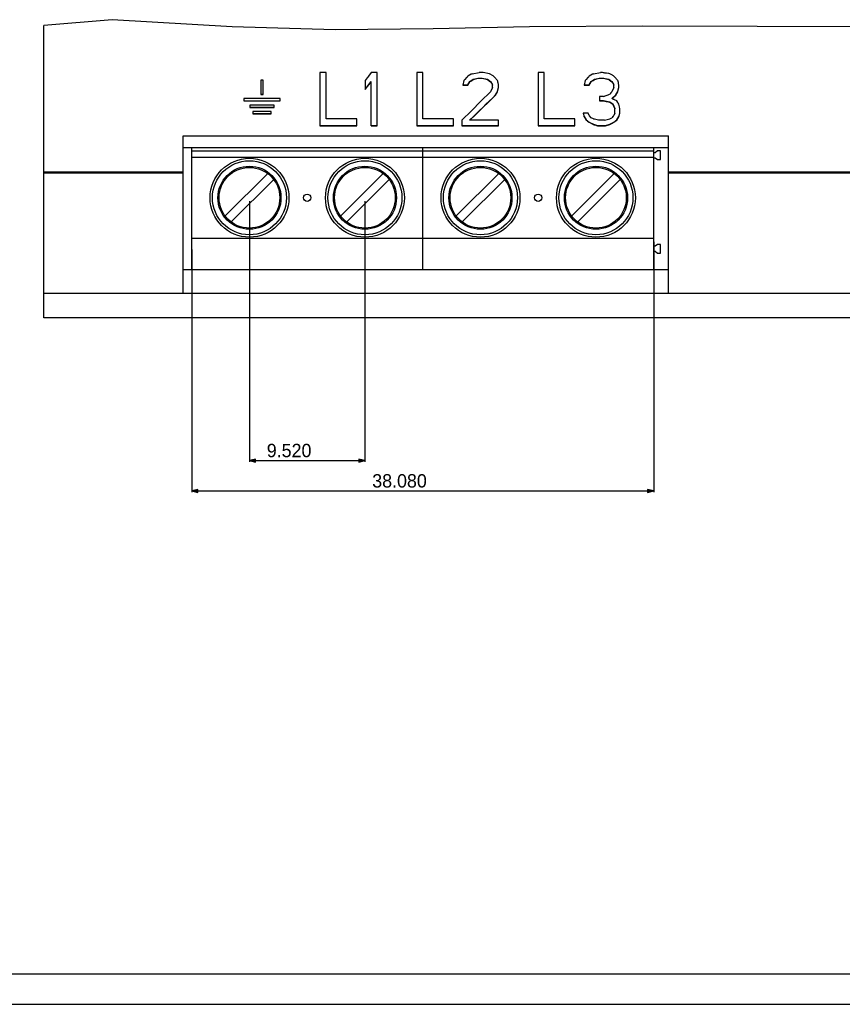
# Model space of a CAD drawing. Extents: x 0 to 841, y 0 to 594.
# Tile 36 of 129: x 299 to 435, y 0 to 162. Entities that reach past the tile are written whole.
import ezdxf

# ---------------------------------------------------------------- set-up
doc = ezdxf.new("R2010")
doc.units = 0
doc.header["$LTSCALE"] = 46.255
doc.header["$MEASUREMENT"] = 0
doc.header["$PDMODE"] = 3
doc.header["$PDSIZE"] = 0.3125
doc.layers.get('0').update_dxf_attribs({"linetype": 'CONTINUOUS'})
doc.layers.get('DEFPOINTS').update_dxf_attribs({"linetype": 'CONTINUOUS'})
doc.styles.get("Standard").update_dxf_attribs({"font": 'trium.ttf.shx'})
doc.dimstyles.new('DIMSTYLE_5', dxfattribs={"dimtxt": 2.2, "dimasz": 1, "dimexe": 0.18, "dimexo": 0.0625, "dimgap": 0.09, "dimtad": 1, "dimdec": 3, "dimlfac": 0.5, "dimzin": 0, "dimtxsty": 'STANDARD', "dimblk": '_ARROW_FILLED', "dimcen": 0.09, "dimazin": 3, "dimtp": 0.001, "dimtfac": 1, "dimtdec": 4, "dimtix": 1, "dimtmove": 0, "dimatfit": 3, "dimtolj": 1, "dimtzin": 0})

# ---------------------------------------------------------------- blocks, each defined once
blk = doc.blocks.new('_ARROW_FILLED')
at = {"linetype": 'BYBLOCK'}
blk.add_hatch(color=0, dxfattribs=at).paths.add_polyline_path([(0, 0), (-1, 0.25), (-1, -0.25)], flags=0)
at = {"color": 0, "linetype": 'BYBLOCK'}
blk.add_lwpolyline([(0, 0), (-1, 0.25), (-1, -0.25), (-1, -0.25)], close=True, dxfattribs=at)
blk = doc.blocks.new('*D18')
at = {"color": 0}
for p, q in [((403.61, 125.66), (403.61, 84.42)), ((327.45, 124.37), (327.45, 84.42)), ((328.45, 84.6), (402.61, 84.6))]:
    blk.add_line(p, q, dxfattribs=at)
at = {"layer": 'DEFPOINTS', "color": 0}
for p in [(403.61, 125.72), (327.45, 124.44), (403.61, 84.6)]:
    blk.add_point(p, dxfattribs=at)
at = {"color": 0, "rotation": 180}
blk.add_blockref('_ARROW_FILLED', (327.45, 84.6), dxfattribs=at)
at = {"color": 0}
blk.add_blockref('_ARROW_FILLED', (403.61, 84.6), dxfattribs=at)
at = {"color": 0, "insert": (361.71, 86.25), "char_height": 2.2, "attachment_point": 5}
blk.add_mtext('\\A1;38.080', dxfattribs=at)
blk = doc.blocks.new('*D19')
at = {"color": 0}
for p, q in [((336.97, 132.36), (336.97, 89.42)), ((356.01, 132.36), (356.01, 89.42)), ((337.97, 89.6), (355.01, 89.6))]:
    blk.add_line(p, q, dxfattribs=at)
at = {"layer": 'DEFPOINTS', "color": 0}
for p in [(336.97, 132.42), (356.01, 132.42), (356.01, 89.6)]:
    blk.add_point(p, dxfattribs=at)
at = {"color": 0, "rotation": 180}
blk.add_blockref('_ARROW_FILLED', (336.97, 89.6), dxfattribs=at)
at = {"color": 0}
blk.add_blockref('_ARROW_FILLED', (356.01, 89.6), dxfattribs=at)
at = {"color": 0, "insert": (343.51, 91.25), "char_height": 2.2, "attachment_point": 5}
blk.add_mtext('\\A1;9.520', dxfattribs=at)

msp = doc.modelspace()

# ---------------------------------------------------------------- linework, layer by layer
at = {"color": 7, "linetype": 'CONTINUOUS'}
for p, q in [((314.3494, 162.2637), (303.0512, 161.2829)), ((334.0982, 161.0998), (314.3494, 162.2637)), ((303.0512, 113.1219), (303.0512, 161.2829)), ((351.0998, 160.58), (334.0982, 161.0998)), ((367.2355, 160.7538), (351.0998, 160.58)), ((383.1226, 161.0998), (367.2355, 160.7538)), ((401.7489, 161.2097), (383.1226, 161.0998)), ((420.662, 161.121), (401.7489, 161.2097)), ((439.6587, 161.0998), (420.662, 161.121)), ((348.6012, 153.5374), (348.6012, 144.7936)), ((349.6137, 153.5374), (348.6012, 153.5374)), ((349.6137, 145.9068), (349.6137, 153.5374)), ((356.3637, 152.6668), (356.0262, 152.2318)), ((356.9262, 153.3923), (356.7012, 153.1021)), ((357.0387, 153.5374), (356.9262, 153.3923)), ((358.0512, 153.5374), (357.0387, 153.5374)), ((358.0512, 144.7936), (358.0512, 153.5374)), ((364.5512, 153.5374), (364.5512, 144.7936)), ((365.5637, 153.5374), (364.5512, 153.5374)), ((365.5637, 145.9068), (365.5637, 153.5374)), ((373.5137, 153.2679), (372.9887, 152.9777)), ((373.6637, 153.3508), (374.8449, 153.5374)), ((373.8325, 152.4647), (374.6762, 152.651)), ((373.8325, 152.4182), (374.6762, 152.6047)), ((374.6762, 152.6047), (374.6762, 152.651)), ((374.6762, 152.651), (375.3512, 152.651)), ((374.6762, 152.6047), (375.3512, 152.6047)), ((375.52, 153.5374), (374.8449, 153.5374)), ((375.3512, 152.6047), (375.3512, 152.651)), ((375.3512, 152.651), (376.195, 152.4647)), ((376.5324, 153.3508), (375.52, 153.5374)), ((377.1325, 153.0191), (376.5324, 153.3508)), ((377.8825, 152.2318), (377.3575, 152.8119)), ((384.5512, 153.5374), (384.5512, 144.7936)), ((385.5637, 153.5374), (384.5512, 153.5374)), ((385.5637, 145.9068), (385.5637, 153.5374)), ((393.5137, 153.2679), (392.9887, 152.9777)), ((393.6637, 153.3508), (394.8449, 153.5374)), ((393.8325, 152.4647), (394.6762, 152.651)), ((393.8325, 152.4182), (394.6762, 152.6047)), ((394.6762, 152.6047), (394.6762, 152.651)), ((394.6762, 152.651), (395.3512, 152.651)), ((394.6762, 152.6047), (395.3512, 152.6047)), ((395.1824, 153.5374), (394.8449, 153.5374)), ((395.3512, 152.6047), (395.3512, 152.651)), ((395.3512, 152.651), (396.195, 152.4647)), ((395.3512, 152.6047), (395.7262, 152.5218)), ((396.2325, 153.3715), (395.8387, 153.4337)), ((396.3637, 153.3508), (396.2325, 153.3715)), ((396.8137, 153.1021), (396.3637, 153.3508)), ((396.8887, 153.0606), (396.8137, 153.1021)), ((338.8512, 152.2711), (338.8512, 149.9363)), ((339.2512, 152.2711), (338.8512, 152.2711)), ((339.2512, 149.9363), (339.2512, 152.2711)), ((356.0262, 152.2318), (356.0262, 150.741)), ((356.0262, 150.741), (356.2512, 151.0308)), ((356.4762, 151.3676), (357.0387, 152.092)), ((356.7012, 151.6104), (357.0387, 152.0453)), ((357.0387, 144.7936), (357.0387, 152.092)), ((372.3137, 152.2318), (372.145, 151.4862)), ((372.145, 151.4862), (372.9887, 151.4862)), ((372.1556, 151.5332), (372.9887, 151.5332)), ((372.9887, 151.5332), (373.3262, 152.092)), ((372.9887, 151.4862), (373.3262, 152.0453)), ((372.9887, 151.4862), (372.9887, 151.5332)), ((373.3262, 152.092), (373.8325, 152.4647)), ((373.3262, 152.0453), (373.3262, 152.092)), ((373.4387, 152.1282), (373.6075, 152.2525)), ((373.6075, 152.2525), (373.8325, 152.4182)), ((373.8325, 152.4182), (373.8325, 152.4647)), ((376.195, 152.4182), (376.195, 152.4647)), ((376.195, 152.4647), (376.7012, 152.092)), ((376.2512, 152.3768), (376.4762, 152.211)), ((376.4762, 152.211), (376.7012, 152.0453)), ((376.7012, 152.0453), (376.7012, 152.092)), ((376.7012, 152.092), (377.0387, 151.5332)), ((376.7012, 152.0453), (376.8512, 151.7968)), ((377.0387, 151.1136), (376.7012, 150.3686)), ((376.8512, 151.7968), (377.0387, 151.4862)), ((377.0387, 151.1138), (377.0387, 151.5332)), ((377.8825, 150.4162), (378.0512, 151.1607)), ((377.8825, 150.3686), (378.0512, 151.1136)), ((378.0512, 151.1136), (378.0512, 151.486)), ((392.3137, 152.2318), (392.145, 151.4862)), ((392.145, 151.4862), (392.9887, 151.4862)), ((392.1556, 151.5332), (392.9887, 151.5332)), ((392.9887, 151.5332), (393.3262, 152.092)), ((392.9887, 151.4862), (393.3262, 152.0453)), ((392.9887, 151.4862), (392.9887, 151.5332)), ((393.3262, 152.092), (393.8325, 152.4647)), ((393.3262, 152.0453), (393.3262, 152.092)), ((393.4387, 152.1282), (393.6075, 152.2525)), ((393.6075, 152.2525), (393.8325, 152.4182)), ((393.8325, 152.4182), (393.8325, 152.4647)), ((396.195, 152.4182), (396.195, 152.4647)), ((396.195, 152.4647), (396.7012, 152.092)), ((396.2512, 152.3768), (396.7012, 152.0453)), ((396.7012, 152.0453), (396.7012, 152.092)), ((396.7012, 152.092), (397.0387, 151.5332)), ((396.7012, 152.0453), (396.8512, 151.7968)), ((397.0387, 151.1136), (396.7012, 150.3686)), ((396.8512, 151.7968), (397.0387, 151.4862)), ((397.0387, 151.1138), (397.0387, 151.5332)), ((397.7137, 150.4162), (397.8825, 151.1607)), ((397.7137, 150.3686), (397.8825, 151.1136)), ((397.8825, 151.1136), (397.8825, 151.486)), ((338.8512, 149.9841), (339.2512, 149.9841)), ((338.8512, 149.9363), (339.2512, 149.9363)), ((374.2637, 146.6288), (377.545, 149.8101)), ((376.7012, 150.3686), (375.1262, 148.8178)), ((377.545, 149.8101), (377.8825, 150.3686)), ((377.545, 149.858), (377.77, 150.2301)), ((377.545, 149.8101), (377.545, 149.858)), ((377.77, 150.2301), (377.8825, 150.4162)), ((377.8825, 150.3686), (377.8825, 150.4162)), ((394.6762, 149.624), (394.6762, 148.8798)), ((395.3512, 149.624), (394.6762, 149.624)), ((395.3512, 149.624), (396.3637, 149.9962)), ((396.5512, 150.2031), (396.3637, 149.9962)), ((396.6262, 150.2858), (396.5512, 150.2031)), ((396.7012, 150.3686), (396.6262, 150.2858)), ((396.7012, 149.3), (397.3762, 149.858)), ((396.7012, 149.2518), (397.3762, 149.8101)), ((396.7012, 149.2518), (396.7012, 149.3)), ((397.3762, 149.858), (397.7137, 150.4162)), ((397.3762, 149.8101), (397.7137, 150.3686)), ((397.3762, 149.8101), (397.3762, 149.858)), ((397.7137, 150.3686), (397.7137, 150.4162)), ((336.0512, 149.256), (336.0512, 148.8676)), ((342.0512, 149.256), (336.0512, 149.256)), ((336.0512, 148.9158), (342.0512, 148.9158)), ((336.0512, 148.8674), (342.0512, 148.8674)), ((337.0512, 148.1876), (337.0512, 147.7995)), ((341.0512, 148.1876), (337.0512, 148.1876)), ((337.0512, 147.8483), (341.0512, 147.8483)), ((337.0512, 147.7993), (341.0512, 147.7993)), ((341.0512, 147.7993), (341.0512, 148.1874)), ((342.0512, 148.8674), (342.0512, 149.2557)), ((375.1262, 148.8178), (373.5512, 147.2686)), ((394.6762, 148.9282), (395.3512, 148.9282)), ((394.6762, 148.8798), (395.3512, 148.8798)), ((395.3512, 148.8798), (395.3512, 148.9282)), ((395.3512, 148.9282), (396.3637, 148.7423)), ((395.3512, 148.8798), (395.8012, 148.7971)), ((395.8012, 148.7971), (395.9137, 148.7764)), ((396.3637, 148.6938), (396.3637, 148.7423)), ((396.3637, 148.7423), (396.8699, 148.3706)), ((396.3637, 148.6938), (396.8699, 148.3219)), ((396.9825, 149.1278), (396.7012, 149.2518)), ((396.8699, 148.3219), (396.8699, 148.3706)), ((396.8699, 148.3706), (397.2075, 147.6274)), ((397.695, 148.6318), (397.545, 148.8798)), ((397.77, 148.5078), (397.695, 148.6318)), ((397.8825, 148.3219), (397.77, 148.5078)), ((397.9762, 147.9087), (397.8825, 148.3219)), ((398.0512, 147.5783), (397.9762, 147.9087)), ((337.5512, 147.12), (337.5512, 146.7322)), ((340.5512, 147.12), (337.5512, 147.12)), ((337.5512, 146.7816), (340.5512, 146.7816)), ((337.5512, 146.732), (340.5512, 146.732)), ((340.5512, 146.732), (340.5512, 147.1198)), ((373.5512, 147.2686), (371.9762, 145.7212)), ((373.3262, 145.7212), (374.2637, 146.6288)), ((391.9762, 146.8352), (392.1075, 146.4019)), ((392.82, 146.8352), (391.9762, 146.8352)), ((391.9912, 146.8352), (392.145, 146.3279)), ((392.145, 146.2781), (392.145, 146.3279)), ((392.145, 146.3279), (392.4825, 145.7714)), ((392.145, 146.2781), (392.2575, 146.0925)), ((392.9887, 146.4638), (392.82, 146.8352)), ((393.0262, 146.4225), (392.9887, 146.4638)), ((393.3262, 146.0925), (393.0262, 146.4225)), ((393.6637, 145.9068), (393.3262, 146.0925)), ((396.3637, 145.9068), (396.7012, 146.0925)), ((396.9262, 146.34), (396.7012, 146.0925)), ((397.0387, 146.4638), (396.9262, 146.34)), ((397.2075, 146.8352), (397.0387, 146.4638)), ((397.2075, 146.8352), (397.2075, 147.6274)), ((397.545, 145.7714), (397.8825, 146.3279)), ((397.545, 145.7212), (397.8825, 146.2781)), ((397.8825, 146.3279), (398.0512, 146.8847)), ((397.8825, 146.2781), (398.0512, 146.8352)), ((397.8825, 146.2781), (397.8825, 146.3279)), ((398.0512, 146.8352), (398.0512, 147.5783)), ((348.6012, 144.8443), (354.6762, 144.8443)), ((348.6012, 144.7936), (354.6762, 144.7936)), ((354.6762, 145.9068), (349.6137, 145.9068)), ((354.6762, 144.7936), (354.6762, 145.9068)), ((357.0387, 144.8443), (358.0512, 144.8443)), ((357.0387, 144.7936), (358.0512, 144.7936)), ((364.5512, 144.8443), (370.6262, 144.8443)), ((364.5512, 144.7936), (370.6262, 144.7936)), ((370.6262, 145.9068), (365.5637, 145.9068)), ((370.6262, 144.7936), (370.6262, 145.9068)), ((371.9762, 145.7212), (371.9762, 144.7936)), ((371.9762, 144.8443), (378.0512, 144.8443)), ((371.9762, 144.7936), (378.0512, 144.7936)), ((373.3262, 145.7212), (373.3262, 145.7714)), ((378.0512, 145.7212), (373.3262, 145.7212)), ((378.0512, 144.7936), (378.0512, 145.7212)), ((384.5512, 144.8443), (390.6262, 144.8443)), ((384.5512, 144.7936), (390.6262, 144.7936)), ((390.6262, 145.9068), (385.5637, 145.9068)), ((390.6262, 144.7936), (390.6262, 145.9068)), ((392.4825, 145.7212), (392.4825, 145.7714)), ((392.4825, 145.7714), (392.9887, 145.4005)), ((392.7075, 145.5563), (392.9887, 145.3501)), ((392.9887, 145.3501), (392.9887, 145.4005)), ((392.9887, 145.4005), (393.6637, 145.0297)), ((393.6637, 144.9791), (393.6637, 145.0297)), ((393.6637, 145.0297), (394.3387, 144.8443)), ((394.5075, 145.7212), (393.8512, 145.8656)), ((393.8887, 144.9173), (394.3387, 144.7936)), ((394.3387, 144.7936), (394.3387, 144.8443)), ((394.3387, 144.8443), (395.6887, 144.8443)), ((394.3387, 144.7936), (395.6887, 144.7936)), ((395.52, 145.7212), (394.5075, 145.7212)), ((395.52, 145.7212), (396.3637, 145.9068)), ((395.6887, 144.8443), (396.3637, 145.0297)), ((395.6887, 144.7936), (395.6887, 144.8443)), ((396.3637, 145.0297), (397.0387, 145.4005)), ((396.3637, 144.9791), (396.3637, 145.0297)), ((397.0387, 145.4005), (397.545, 145.7714)), ((397.0387, 145.3501), (397.545, 145.7212)), ((397.0387, 145.3501), (397.0387, 145.4005)), ((397.545, 145.7212), (397.545, 145.7714)), ((326.0512, 117.1219), (326.0512, 143.1219)), ((326.0512, 143.1219), (406.0512, 143.1219)), ((406.0512, 117.1219), (406.0512, 143.1219)), ((406.0512, 141.1219), (326.0512, 141.1219)), ((327.4512, 121.1219), (327.4512, 141.1219)), ((327.4512, 140.6717), (403.6112, 140.6717)), ((327.4512, 139.6219), (403.6112, 139.6219)), ((365.5312, 121.1219), (365.5312, 141.1219)), ((403.6112, 121.1219), (403.6112, 141.1219)), ((403.8686, 140.3359), (403.6112, 140.3359)), ((404.2252, 140.6358), (403.8686, 140.3359)), ((404.7512, 140.6358), (404.2252, 140.6358)), ((404.7512, 139.208), (404.7512, 140.6358)), ((403.6112, 139.5079), (403.8686, 139.5079)), ((403.8686, 139.5079), (404.2252, 139.208)), ((404.2252, 139.208), (404.7512, 139.208)), ((339.9769, 136.9176), (332.9755, 129.9161)), ((359.0169, 136.9176), (352.0155, 129.9161)), ((378.0569, 136.9176), (371.0555, 129.9161)), ((397.0969, 136.9176), (390.0955, 129.9161)), ((333.9655, 128.9262), (340.9669, 135.9276)), ((353.0055, 128.9262), (360.0069, 135.9276)), ((372.0455, 128.9262), (379.0469, 135.9276)), ((391.0855, 128.9262), (398.0869, 135.9276)), ((403.6112, 126.2219), (327.4512, 126.2219)), ((404.2252, 125.2358), (403.8686, 124.9359)), ((404.7512, 125.2358), (404.2252, 125.2358)), ((404.7512, 123.808), (404.7512, 125.2358)), ((403.8686, 124.9359), (403.6112, 124.9359)), ((403.6112, 124.1079), (403.8686, 124.1079)), ((403.8686, 124.1079), (404.2252, 123.808)), ((404.2252, 123.808), (404.7512, 123.808)), ((326.0512, 121.1219), (406.0512, 121.1219)), ((326.0512, 117.1219), (303.0512, 117.1219)), ((574.0512, 117.1219), (406.0512, 117.1219)), ((653.0512, 113.1219), (303.0512, 113.1219)), ((5, 5), (836, 5)), ((0, 0), (841, 0))]:
    msp.add_line(p, q, dxfattribs=at)
at = {"color": 9, "linetype": 'CONTINUOUS'}
for p, q in [((326.0512, 137.1185), (303.0512, 137.1185)), ((326.0512, 136.9539), (303.0512, 136.9539)), ((462.3605, 137.1185), (406.0512, 137.1185)), ((574.0512, 136.9539), (406.0512, 136.9539)), ((406.0512, 117.1219), (326.0512, 117.1219))]:
    msp.add_line(p, q, dxfattribs=at)
at = {"color": 7, "linetype": 'CONTINUOUS'}
for points in [[(356.7012, 153.1021), (356.4762, 152.8119), (356.3637, 152.6668)], [(372.7637, 152.729), (372.4637, 152.3975), (372.3887, 152.3146), (372.3137, 152.2318)], [(372.9887, 152.9777), (372.9137, 152.8948), (372.8387, 152.8119), (372.7637, 152.729)], [(373.6637, 153.3508), (373.5887, 153.3093), (373.5137, 153.2679)], [(375.3512, 152.6047), (376.195, 152.4182), (376.2512, 152.3768)], [(377.3575, 152.8119), (377.2075, 152.9777), (377.1325, 153.0191)], [(392.7637, 152.729), (392.4637, 152.3975), (392.3887, 152.3146), (392.3137, 152.2318)], [(392.9887, 152.9777), (392.9137, 152.8948), (392.8387, 152.8119), (392.7637, 152.729)], [(393.6637, 153.3508), (393.5887, 153.3093), (393.5137, 153.2679)], [(395.8387, 153.4337), (395.7075, 153.4545), (395.5762, 153.4752), (395.445, 153.4959), (395.3137, 153.5166), (395.1824, 153.5374)], [(397.4137, 152.5632), (397.1137, 152.8948), (397.0387, 152.9777), (396.9637, 153.0191), (396.8887, 153.0606)], [(397.7137, 152.2318), (397.4887, 152.4804), (397.4137, 152.5632)], [(356.0262, 150.7884), (356.1387, 150.9332), (356.4762, 151.3676)], [(356.2512, 151.0308), (356.3637, 151.1757), (356.7012, 151.6104)], [(373.3262, 152.0453), (373.3825, 152.0868), (373.4387, 152.1282)], [(377.9387, 151.9832), (377.92, 152.066), (377.9012, 152.1489), (377.8825, 152.2318)], [(378.0512, 151.4862), (378.0137, 151.6518), (377.9949, 151.7347), (377.9762, 151.8175), (377.9387, 151.9832)], [(393.3262, 152.0453), (393.3825, 152.0868), (393.4387, 152.1282)], [(395.7262, 152.5218), (396.195, 152.4182), (396.2512, 152.3768)], [(397.7887, 151.9004), (397.7512, 152.066), (397.7325, 152.1489), (397.7137, 152.2318)], [(397.8825, 151.4862), (397.8262, 151.7347), (397.8074, 151.8175), (397.7887, 151.9004)], [(395.9137, 148.7764), (396.1387, 148.7351), (396.2512, 148.7144), (396.3637, 148.6938)], [(396.8699, 148.3219), (396.9074, 148.2392), (396.945, 148.1566)], [(396.945, 148.1566), (397.0574, 147.9087), (397.2075, 147.5783)], [(397.545, 148.8798), (397.17, 149.0451), (397.0762, 149.0865), (396.9825, 149.1278)], [(392.1075, 146.4019), (392.1262, 146.34), (392.145, 146.2781)], [(392.2575, 146.0925), (392.3325, 145.9687), (392.3699, 145.9068), (392.445, 145.7831)], [(392.445, 145.7831), (392.4825, 145.7212), (392.5387, 145.68), (392.7075, 145.5563)], [(392.9887, 145.3501), (393.3637, 145.144), (393.5887, 145.0203)], [(393.5887, 145.0203), (393.6637, 144.9791), (393.7387, 144.9585), (393.8887, 144.9173)], [(393.8512, 145.8656), (393.7575, 145.8862), (393.6637, 145.9068)], [(395.6887, 144.7936), (396.3637, 144.9791), (396.4387, 145.0203), (396.5137, 145.0616), (396.5887, 145.1028), (396.6637, 145.144)], [(396.6637, 145.144), (396.8137, 145.2264), (396.8887, 145.2677), (396.9637, 145.3089), (397.0387, 145.3501)]]:
    msp.add_lwpolyline(points, dxfattribs=at)
for centre, radius in [((336.9712, 132.9219), 6.5), ((336.9712, 132.9219), 5.2), ((356.0112, 132.9219), 6.5), ((356.0112, 132.9219), 5.2), ((375.0512, 132.9219), 6.5), ((375.0512, 132.9219), 5.2), ((394.0912, 132.9219), 6.5), ((394.0912, 132.9219), 5.2), ((336.9712, 132.9219), 5), ((356.0112, 132.9219), 5), ((375.0512, 132.9219), 5), ((394.0912, 132.9219), 5), ((346.4912, 132.9219), 0.6), ((384.5712, 132.9219), 0.6)]:
    msp.add_circle(centre, radius, dxfattribs=at)
at = {"color": 9, "linetype": 'CONTINUOUS'}
for centre in [(336.9712, 132.9219), (356.0112, 132.9219), (375.0512, 132.9219), (394.0912, 132.9219)]:
    msp.add_circle(centre, 6.1, dxfattribs=at)
at = {"color": 7, "linetype": 'CONTINUOUS'}
msp.add_arc((-2421.0081, 3034.6861), 4019.2204, 314.0465743, 314.1303039, dxfattribs=at)

# ---------------------------------------------------------------- dimensions: what is measured, and where the dimension line sits
at = {"color": 2, "linetype": 'CONTINUOUS'}
for base, p1, p2, picture, middle in [((356.0112, 89.5992), (336.9712, 132.4219), (356.0112, 132.4219), '*D19', (343.509, 91.2492)), ((403.6112, 84.5992), (327.4512, 124.4359), (403.6112, 125.7219), '*D18', (361.7056, 86.2492))]:
    dim = msp.add_linear_dim(base=base, p1=p1, p2=p2, dimstyle='DIMSTYLE_5', dxfattribs=at)
    dim.commit()
    dim.dimension.update_dxf_attribs({"geometry": picture, "text_midpoint": middle, "dimtype": 160})

doc.saveas('drawing.dxf')
